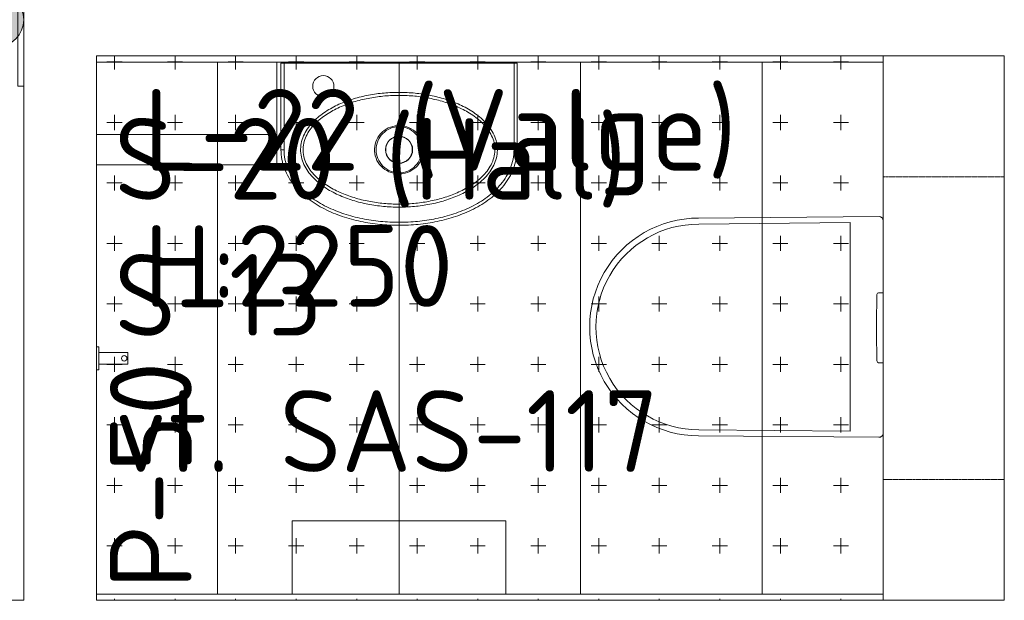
# Model space of a CAD drawing. Header units: millimetres. Extents: x 130528 to 177851, y 51760 to 113805.
# Tile 4 of 88: x 136343 to 137970, y 55010 to 55970. Entities that reach past the tile are written whole.
import ezdxf

# ---------------------------------------------------------------- set-up
doc = ezdxf.new("R2010")
doc.units = ezdxf.units.MM
doc.linetypes.add('Dash 01', pattern=[1, 0.5, -0.5])
doc.layers.get('0').update_dxf_attribs({"true_color": 0x000000})
for name, color, linetype, lineweight, true_color in [('_SA-LAGI', 7, 'Continuous', 9, 0x5b5b5b), ('_SA-LAGI_hatch', 7, 'Continuous', 5, 0x787878), ('_SA-LAGI_tekst', 7, 'Continuous', 0, 0x7f4f3f), ('_SA-PORAND', 7, 'Continuous', 9, 0x5b5b5b), ('_SA-PORAND_hatch', 254, 'Continuous', 9, 0xbebebe), ('_SA-PORAND_tekst', 7, 'Continuous', 9, 0x5b5b5b), ('_SA-SANTEHN', 7, 'Continuous', 0, 0x4c5f99), ('_SA-SEIN_tekst', 250, 'Continuous', 0, 0x333333), ('_SA-VALGUSTUS_lulitid', 240, 'Continuous', 9, 0xff003f)]:
    doc.layers.add(name, color=color, linetype=linetype, lineweight=lineweight, true_color=true_color)
doc.styles.add('DIN Pro Medium-Medium', font='txt')

# ---------------------------------------------------------------- blocks, each defined once
blk = doc.blocks.new('_SA Lyliti(syvistatud) x2')
at = {"linetype": 'ByBlock', "lineweight": -2}
blk.add_hatch(color=0, dxfattribs=at).paths.add_polyline_path([(75, 0), (75, 1.7), (75, 3.3), (74.9, 5), (74.7, 6.7), (74.5, 8.5), (74.3, 10.2), (74.1, 11.9), (73.8, 13.7), (73.4, 15.4), (73, 17.1), (72.6, 18.9), (72.1, 20.6), (71.6, 22.4), (71, 24.1), (70.4, 25.9), (69.8, 27.6), (69, 29.3), (68.3, 31.1), (67.5, 32.8), (66.6, 34.5), (65.7, 36.1), (64.8, 37.8), (63.8, 39.4), (62.8, 41.1), (61.7, 42.7), (60.6, 44.2), (59.4, 45.8), (58.2, 47.3), (57, 48.8), (55.7, 50.2), (54.4, 51.7), (53.1, 53.1), (51.7, 54.4), (50.2, 55.7), (48.8, 57), (47.3, 58.2), (45.8, 59.4), (44.2, 60.6), (42.7, 61.7), (41.1, 62.8), (39.4, 63.8), (37.8, 64.8), (36.1, 65.7), (34.5, 66.6), (32.8, 67.5), (31.1, 68.3), (29.3, 69), (27.6, 69.8), (25.9, 70.4), (24.1, 71), (22.4, 71.6), (20.6, 72.1), (18.9, 72.6), (17.1, 73), (15.4, 73.4), (13.7, 73.8), (11.9, 74.1), (10.2, 74.3), (8.5, 74.5), (6.7, 74.7), (5, 74.9), (3.3, 75), (1.7, 75), (0, 75), (-1.7, 75), (-3.3, 75), (-5, 74.9), (-6.7, 74.7), (-8.5, 74.5), (-10.2, 74.3), (-11.9, 74.1), (-13.7, 73.8), (-15.4, 73.4), (-17.1, 73), (-18.9, 72.6), (-20.6, 72.1), (-22.4, 71.6), (-24.1, 71), (-25.9, 70.4), (-27.6, 69.8), (-29.3, 69), (-31.1, 68.3), (-32.8, 67.5), (-34.5, 66.6), (-36.1, 65.7), (-37.8, 64.8), (-39.4, 63.8), (-41.1, 62.8), (-42.7, 61.7), (-44.2, 60.6), (-45.8, 59.4), (-47.3, 58.2), (-48.8, 57), (-50.2, 55.7), (-51.7, 54.4), (-53.1, 53.1), (-54.4, 51.7), (-55.7, 50.2), (-57, 48.8), (-58.2, 47.3), (-59.4, 45.8), (-60.6, 44.2), (-61.7, 42.7), (-62.8, 41.1), (-63.8, 39.4), (-64.8, 37.8), (-65.7, 36.1), (-66.6, 34.5), (-67.5, 32.8), (-68.3, 31.1), (-69, 29.3), (-69.8, 27.6), (-70.4, 25.9), (-71, 24.1), (-71.6, 22.4), (-72.1, 20.6), (-72.6, 18.9), (-73, 17.1), (-73.4, 15.4), (-73.8, 13.7), (-74.1, 11.9), (-74.3, 10.2), (-74.5, 8.5), (-74.7, 6.7), (-74.9, 5), (-75, 3.3), (-75, 1.7), (-75, 0), (-75, -1.7), (-75, -3.3), (-74.9, -5), (-74.7, -6.7), (-74.5, -8.5), (-74.3, -10.2), (-74.1, -11.9), (-73.8, -13.7), (-73.4, -15.4), (-73, -17.1), (-72.6, -18.9), (-72.1, -20.6), (-71.6, -22.4), (-71, -24.1), (-70.4, -25.9), (-69.8, -27.6), (-69, -29.3), (-68.3, -31.1), (-67.5, -32.8), (-66.6, -34.5), (-65.7, -36.1), (-64.8, -37.8), (-63.8, -39.4), (-62.8, -41.1), (-61.7, -42.7), (-60.6, -44.2), (-59.4, -45.8), (-58.2, -47.3), (-57, -48.8), (-55.7, -50.2), (-54.4, -51.7), (-53.1, -53.1), (-51.7, -54.4), (-50.2, -55.7), (-48.8, -57), (-47.3, -58.2), (-45.8, -59.4), (-44.2, -60.6), (-42.7, -61.7), (-41.1, -62.8), (-39.4, -63.8), (-37.8, -64.8), (-36.1, -65.7), (-34.5, -66.6), (-32.8, -67.5), (-31.1, -68.3), (-29.3, -69), (-27.6, -69.8), (-25.9, -70.4), (-24.1, -71), (-22.4, -71.6), (-20.6, -72.1), (-18.9, -72.6), (-17.1, -73), (-15.4, -73.4), (-13.7, -73.8), (-11.9, -74.1), (-10.2, -74.3), (-8.5, -74.5), (-6.7, -74.7), (-5, -74.9), (-3.3, -75), (-1.7, -75), (0, -75), (1.7, -75), (3.3, -75), (5, -74.9), (6.7, -74.7), (8.5, -74.5), (10.2, -74.3), (11.9, -74.1), (13.7, -73.8), (15.4, -73.4), (17.1, -73), (18.9, -72.6), (20.6, -72.1), (22.4, -71.6), (24.1, -71), (25.9, -70.4), (27.6, -69.8), (29.3, -69), (31.1, -68.3), (32.8, -67.5), (34.5, -66.6), (36.1, -65.7), (37.8, -64.8), (39.4, -63.8), (41.1, -62.8), (42.7, -61.7), (44.2, -60.6), (45.8, -59.4), (47.3, -58.2), (48.8, -57), (50.2, -55.7), (51.7, -54.4), (53.1, -53.1), (54.4, -51.7), (55.7, -50.2), (57, -48.8), (58.2, -47.3), (59.4, -45.8), (60.6, -44.2), (61.7, -42.7), (62.8, -41.1), (63.8, -39.4), (64.8, -37.8), (65.7, -36.1), (66.6, -34.5), (67.5, -32.8), (68.3, -31.1), (69, -29.3), (69.8, -27.6), (70.4, -25.9), (71, -24.1), (71.6, -22.4), (72.1, -20.6), (72.6, -18.9), (73, -17.1), (73.4, -15.4), (73.8, -13.7), (74.1, -11.9), (74.3, -10.2), (74.5, -8.5), (74.7, -6.7), (74.9, -5), (75, -3.3), (75, -1.7)], flags=0)
at = {"color": 0, "linetype": 'ByBlock', "lineweight": -2}
for p, q in [((-81.1, 235.7), (-232.6, 187.2)), ((-24.4, 70.9), (-81.1, 235.7)), ((24.4, 70.9), (81.1, 235.7)), ((81.1, 235.7), (232.6, 187.2))]:
    blk.add_line(p, q, dxfattribs=at)
blk.add_circle((0, 0), 75, dxfattribs=at)
blk = doc.blocks.new('Valamu eumar luna 390x270')
at = {"color": 0, "linetype": 'Continuous', "lineweight": 18}
for p, q in [((0, 190), (0, 193)), ((0, -190), (0, 190)), ((2, 195), (145.1, 195)), ((145.1, 195), (145.1, 190)), ((0, -193), (0, -190)), ((145.1, -195), (2, -195)), ((145.1, -195), (145.1, -190))]:
    blk.add_line(p, q, dxfattribs=at)
at = {"color": 0, "linetype": 'Continuous', "lineweight": 13}
for p, q in [((2, 190), (0, 190)), ((2, 195), (2, 190)), ((145.1, 190), (2, 190)), ((2, 190), (2, -190)), ((2, -190), (0, -190)), ((2, -190), (145.1, -190)), ((2, -190), (2, -195))]:
    blk.add_line(p, q, dxfattribs=at)
at = {"color": 0, "linetype": 'Continuous', "lineweight": 18}
for centre, radius in [((40, 125), 17.5), ((145, 0), 22.5), ((145, 0), 22)]:
    blk.add_circle(centre, radius, dxfattribs=at)
for centre, start, end in [((2, 193), 90, 180), ((2, -193), 180, 270)]:
    blk.add_arc(centre, 2, start, end, dxfattribs=at)
blk.add_open_spline([(145.1, 195), (155.9, 195), (166.4, 193), (181.4, 187.2), (186.2, 184.9), (195.4, 179.5), (199.9, 176.4), (212.4, 166.3), (219.7, 158.6), (229.4, 145.9), (232.4, 141.5), (238, 132.4), (240.6, 127.8), (247.8, 113.6), (251.8, 103.8), (257, 88.7), (258.6, 83.6), (261.3, 73.3), (262.5, 68.2), (265.7, 52.6), (267.3, 42.2), (269.5, 21.2), (270, 10.7), (270, -10.5), (269.5, -21.2), (267.3, -42.3), (265.7, -52.7), (261.5, -73.3), (258.8, -83.4), (252, -103.5), (247.9, -113.4), (240.7, -127.7), (238.1, -132.3), (232.5, -141.3), (229.5, -145.8), (223, -154.3), (219.5, -158.4), (212.2, -166), (208.3, -169.6), (200, -176.3), (195.6, -179.4), (186.3, -184.8), (181.6, -187.1), (166.6, -192.9), (155.9, -195), (145.1, -195)], degree=3, knots=[0, 0, 0, 0, 0.0625, 0.0625, 0.09375, 0.09375, 0.125, 0.125, 0.1875, 0.1875, 0.21875, 0.21875, 0.25, 0.25, 0.3125, 0.3125, 0.34375, 0.34375, 0.375, 0.375, 0.4375, 0.4375, 0.5, 0.5, 0.5625, 0.5625, 0.625, 0.625, 0.6875, 0.6875, 0.75, 0.75, 0.78125, 0.78125, 0.8125, 0.8125, 0.84375, 0.84375, 0.875, 0.875, 0.90625, 0.90625, 0.9375, 0.9375, 1, 1, 1, 1], dxfattribs=at)
at = {"color": 0, "linetype": 'Continuous', "lineweight": 13}
for points, knots in [([(145.1, -190), (150.3, -190), (155.5, -189.5), (165.7, -187.5), (170.7, -186), (180.3, -182.2), (184.9, -179.9), (193.8, -174.5), (198.1, -171.5), (206, -164.9), (209.8, -161.4), (216.8, -153.8), (220.1, -149.8), (226.3, -141.5), (229.2, -137.2), (234.5, -128.4), (237, -123.9), (243.9, -110), (247.8, -100.4), (254.3, -80.9), (256.8, -71.1), (260.9, -51.1), (262.4, -41), (264.5, -20.6), (265, -10.2), (265, 10.3), (264.5, 20.6), (262.5, 40.9), (260.9, 51), (257.9, 66), (256.7, 71.1), (254.1, 81), (252.6, 86), (247.7, 100.7), (243.8, 110.2), (237, 124), (234.5, 128.5), (229.1, 137.3), (226.3, 141.7), (217, 154.1), (210, 161.6), (198, 171.5), (193.8, 174.6), (184.9, 179.9), (180.3, 182.2), (170.6, 186), (165.6, 187.5), (155.5, 189.5), (150.3, 190), (145.1, 190)], [0, 0, 0, 0, 0.03125, 0.03125, 0.0625, 0.0625, 0.09375, 0.09375, 0.125, 0.125, 0.15625, 0.15625, 0.1875, 0.1875, 0.21875, 0.21875, 0.25, 0.25, 0.3125, 0.3125, 0.375, 0.375, 0.4375, 0.4375, 0.5, 0.5, 0.5625, 0.5625, 0.625, 0.625, 0.65625, 0.65625, 0.6875, 0.6875, 0.75, 0.75, 0.78125, 0.78125, 0.8125, 0.8125, 0.875, 0.875, 0.90625, 0.90625, 0.9375, 0.9375, 0.96875, 0.96875, 1, 1, 1, 1]), ([(239.9, 0), (239.9, -8.6), (239.6, -17.1), (238, -34), (236.7, -42.5), (233.5, -59.3), (231.5, -67.6), (226.4, -83.9), (223.4, -91.9), (216.4, -107.3), (212.4, -114.7), (203.1, -128.9), (197.7, -135.7), (185.3, -147.6), (178.3, -152.8), (166.8, -158.4), (162.8, -159.8), (154.4, -161.9), (150.1, -162.5), (141.5, -162.6), (137.1, -162.2), (128.7, -160.3), (124.7, -158.9), (112.8, -153.5), (105.9, -148.5), (93.3, -136.6), (87.8, -130), (78.3, -115.8), (74.1, -108.2), (67, -92.6), (63.9, -84.5), (58.8, -68.2), (56.8, -59.9), (53.5, -43.3), (52.3, -34.9), (50.6, -18), (50.2, -9.5), (50.1, 7.6), (50.5, 16.2), (52, 33.2), (53.3, 41.7), (56.5, 58.6), (58.4, 66.9), (63.5, 83.3), (66.5, 91.4), (73.4, 106.9), (77.5, 114.3), (84.4, 125), (86.9, 128.4), (92.3, 135.1), (95.2, 138.4), (101.4, 144.4), (104.7, 147.2), (111.7, 152.2), (115.4, 154.5), (123.1, 158.3), (127.1, 159.8), (135.5, 161.9), (139.8, 162.5), (148.4, 162.6), (152.7, 162.2), (161.2, 160.3), (165.3, 158.9), (173.1, 155.4), (176.9, 153.2), (184, 148.3), (187.3, 145.5), (193.6, 139.6), (196.6, 136.4), (202.1, 129.8), (204.7, 126.4), (211.8, 115.7), (216, 108.2), (223.2, 92.4), (226.2, 84.4), (231.4, 68.1), (233.4, 59.8), (236.6, 42.9), (237.9, 34.4), (239.2, 21.5), (239.4, 17.2), (239.8, 8.6), (239.9, 4.3), (239.9, 0)], [0, 0, 0, 0, 0.03125, 0.03125, 0.0625, 0.0625, 0.09375, 0.09375, 0.125, 0.125, 0.15625, 0.15625, 0.1875, 0.1875, 0.21875, 0.21875, 0.234375, 0.234375, 0.25, 0.25, 0.265625, 0.265625, 0.28125, 0.28125, 0.3125, 0.3125, 0.34375, 0.34375, 0.375, 0.375, 0.40625, 0.40625, 0.4375, 0.4375, 0.46875, 0.46875, 0.5, 0.5, 0.53125, 0.53125, 0.5625, 0.5625, 0.59375, 0.59375, 0.625, 0.625, 0.65625, 0.65625, 0.671875, 0.671875, 0.6875, 0.6875, 0.703125, 0.703125, 0.71875, 0.71875, 0.734375, 0.734375, 0.75, 0.75, 0.765625, 0.765625, 0.78125, 0.78125, 0.796875, 0.796875, 0.8125, 0.8125, 0.828125, 0.828125, 0.84375, 0.84375, 0.875, 0.875, 0.90625, 0.90625, 0.9375, 0.9375, 0.96875, 0.96875, 0.984375, 0.984375, 1, 1, 1, 1]), ([(234.9, 0), (234.9, 8.4), (234.6, 16.7), (233, 33.3), (231.8, 41.6), (228.7, 58), (226.7, 66.2), (221.8, 82), (218.9, 89.8), (212.1, 105.1), (208.2, 112.4), (201.4, 122.8), (199, 126.2), (193.8, 132.7), (191, 135.8), (185, 141.6), (181.9, 144.3), (175.2, 149.2), (171.6, 151.4), (164, 155), (160.1, 156.4), (151.9, 158.2), (147.7, 158.6), (139.4, 158.4), (135.2, 157.7), (127.2, 155.4), (123.3, 153.9), (116, 150), (112.5, 147.6), (106, 142.5), (102.9, 139.7), (97.1, 133.7), (94.4, 130.5), (89.4, 123.9), (87.1, 120.5), (80.6, 110.1), (76.9, 102.9), (70.4, 87.8), (67.5, 80), (62.8, 64.1), (61, 56.1), (58, 39.8), (56.9, 31.6), (55.4, 15.2), (55.1, 6.9), (55.2, -9.6), (55.6, -17.8), (57.2, -34.1), (58.4, -42.2), (61.5, -58.3), (63.4, -66.2), (68.2, -82), (71.1, -89.8), (77.9, -104.9), (81.8, -112.3), (90.8, -126.2), (95.8, -132.7), (107.7, -144.3), (114.3, -149.4), (125.6, -154.8), (129.5, -156.3), (137.6, -158.1), (141.8, -158.6), (150.1, -158.4), (154.2, -157.8), (162.3, -155.6), (166.1, -154.1), (173.4, -150.3), (176.9, -148.1), (183.5, -143), (186.6, -140.2), (192.4, -134.3), (195.1, -131.2), (200.2, -124.6), (202.5, -121.2), (209, -110.9), (212.8, -103.7), (219.3, -88.7), (222.2, -81), (227, -65.2), (228.8, -57.2), (231.9, -41), (233.1, -32.8), (234.2, -20.6), (234.5, -16.5), (234.8, -8.2), (234.9, -4.2), (234.9, 0)], [0, 0, 0, 0, 0.03125, 0.03125, 0.0625, 0.0625, 0.09375, 0.09375, 0.125, 0.125, 0.15625, 0.15625, 0.171875, 0.171875, 0.1875, 0.1875, 0.203125, 0.203125, 0.21875, 0.21875, 0.234375, 0.234375, 0.25, 0.25, 0.265625, 0.265625, 0.28125, 0.28125, 0.296875, 0.296875, 0.3125, 0.3125, 0.328125, 0.328125, 0.34375, 0.34375, 0.375, 0.375, 0.40625, 0.40625, 0.4375, 0.4375, 0.46875, 0.46875, 0.5, 0.5, 0.53125, 0.53125, 0.5625, 0.5625, 0.59375, 0.59375, 0.625, 0.625, 0.65625, 0.65625, 0.6875, 0.6875, 0.71875, 0.71875, 0.734375, 0.734375, 0.75, 0.75, 0.765625, 0.765625, 0.78125, 0.78125, 0.796875, 0.796875, 0.8125, 0.8125, 0.828125, 0.828125, 0.84375, 0.84375, 0.875, 0.875, 0.90625, 0.90625, 0.9375, 0.9375, 0.96875, 0.96875, 0.984375, 0.984375, 1, 1, 1, 1]), ([(124, -34.5), (119.5, -31.7), (115.6, -28), (109.5, -19.4), (107.3, -14.4), (105.5, -6.7), (105.2, -4.1), (105, 1.2), (105.2, 3.8), (106.4, 11.6), (108.2, 16.7), (113.6, 25.7), (117.3, 29.7), (125.8, 35.9), (130.6, 38.2), (140.9, 40.7), (146.2, 40.9), (156.6, 39.2), (161.6, 37.3), (170.5, 31.7), (174.4, 28), (180.5, 19.3), (182.7, 14.4), (184.4, 6.7), (184.8, 4), (185, -1.2), (184.8, -3.8), (183.6, -11.6), (181.8, -16.7), (176.3, -25.7), (172.7, -29.7), (164.2, -36), (159.4, -38.2), (151.7, -40), (149.1, -40.4), (143.9, -40.6), (141.2, -40.4), (133.5, -39.2), (128.5, -37.3), (124, -34.5)], [0, 0, 0, 0, 0.0625, 0.0625, 0.125, 0.125, 0.15625, 0.15625, 0.1875, 0.1875, 0.25, 0.25, 0.3125, 0.3125, 0.375, 0.375, 0.4375, 0.4375, 0.5, 0.5, 0.5625, 0.5625, 0.625, 0.625, 0.65625, 0.65625, 0.6875, 0.6875, 0.75, 0.75, 0.8125, 0.8125, 0.875, 0.875, 0.90625, 0.90625, 0.9375, 0.9375, 1, 1, 1, 1]), ([(130.4, -34.9), (132.7, -35.9), (135, -36.6), (139.9, -37.5), (142.4, -37.8), (149.8, -37.8), (154.8, -36.9), (163.9, -33.2), (168.2, -30.4), (175.4, -23.5), (178.2, -19.3), (182.2, -10.1), (183.2, -5.2), (183.3, 4.7), (182.3, 9.7), (178.4, 18.9), (175.6, 23.1), (168.5, 30.2), (164.3, 33), (155.1, 36.8), (150.2, 37.8), (140.3, 37.8), (135.3, 36.9), (126, 33.2), (121.8, 30.4), (114.7, 23.5), (111.8, 19.3), (107.8, 10.1), (106.8, 5.2), (106.7, -4.7), (107.7, -9.7), (111.6, -18.9), (114.4, -23.1), (121.5, -30.2), (125.8, -33), (130.4, -34.9)], [0, 0, 0, 0, 0.03125, 0.03125, 0.0625, 0.0625, 0.125, 0.125, 0.1875, 0.1875, 0.25, 0.25, 0.3125, 0.3125, 0.375, 0.375, 0.4375, 0.4375, 0.5, 0.5, 0.5625, 0.5625, 0.625, 0.625, 0.6875, 0.6875, 0.75, 0.75, 0.8125, 0.8125, 0.875, 0.875, 0.9375, 0.9375, 1, 1, 1, 1])]:
    blk.add_open_spline(points, degree=3, knots=knots, dxfattribs=at)
blk = doc.blocks.new('Wcpott_1.1')
at = {"layer": '_SA-SANTEHN', "color": 0, "linetype": 'Dash 01', "lineweight": -2}
blk.add_lwpolyline([(-252, 200), (-252, 0), (248, 0), (248, 200)], close=True, dxfattribs=at)
at = {"layer": '_SA-SANTEHN', "color": 0, "lineweight": -2}
for points in [[(-175.5, 0, 0.419113), (-182.5, -7.1), (-180, -305, 1.000008), (180, -305), (182.5, -7, 0.413735), (175.5, 0)], [(-172.5, -54.7), (-170, -304.7, 1.000251), (170, -304.7), (172.5, -54.7)]]:
    blk.add_lwpolyline(points, format="xyb", close=True, dxfattribs=at)
at = {"layer": '_SA-SANTEHN', "color": 0, "linetype": 'ByBlock', "lineweight": -2}
blk.add_lwpolyline([(-56.3, -10.6, -0.404963), (-59.3, -7.7), (-59.4, 0), (56.6, 0), (56.5, -7.5), (56.5, -7.7, -0.404962), (53.5, -10.6, -0.007219)], format="xyb", close=True, dxfattribs=at)
blk = doc.blocks.new('Wcprügikast_4.1')
at = {"layer": '_SA-SANTEHN', "color": 0, "lineweight": -2}
blk.add_lwpolyline([(-170, 149), (-170, -149), (0, -149), (0, 149)], close=True, dxfattribs=at)
blk = doc.blocks.new('Wckätepaber_4.5')
at = {"layer": '_SA-SANTEHN', "color": 0, "lineweight": -2}
blk.add_lwpolyline([(0, 149), (0, -149), (-120, -149), (-120, 149)], close=True, dxfattribs=at)
blk = doc.blocks.new('Wcpaber')
at = {"layer": '_SA-SANTEHN', "color": 0, "lineweight": -2}
blk.add_lwpolyline([(121.5, -176.5), (121.5, 176.5), (0, 176.5), (0, -176.5)], close=True, dxfattribs=at)

msp = doc.modelspace()

# ---------------------------------------------------------------- hatches: boundary and pattern name
at = {"layer": '_SA-LAGI_hatch'}
h = msp.add_hatch(dxfattribs=at)
h.set_pattern_fill('Plus', color=256, scale=100, angle=360, style=0, pattern_type=2)
h.set_pattern_definition([(360, (-12.5, 8e-09), (7e-08, 100), [25, -75]), (90, (-8e-09, -12.5), (-100, 7e-08), [25, -75])])
h.paths.add_polyline_path([(136470, 55910), (136470, 55010), (137770, 55010), (137770, 55910)], flags=0)

# ---------------------------------------------------------------- linework, layer by layer
at = {"layer": '_SA-LAGI'}
for points in [[(133100, 56530), (133100, 55010), (136350, 55010), (136350, 56930), (134380, 56930), (134380, 56530)], [(136470, 55910), (136470, 55010), (137770, 55010), (137770, 55910)]]:
    msp.add_lwpolyline(points, close=True, dxfattribs=at)
at = {"layer": '_SA-PORAND'}
for points in [[(136350, 56930), (136350, 55010), (133100, 55010), (133100, 56530), (134380, 56530), (134380, 56930)], [(136470, 55010), (137970, 55010), (137970, 55910), (136470, 55910)], [(136470, 55010), (137770, 55010), (137770, 55910), (136470, 55910)]]:
    msp.add_lwpolyline(points, close=True, dxfattribs=at)
at = {"layer": '_SA-PORAND_hatch'}
msp.add_lwpolyline([(136350, 56080), (136340, 56080), (136340, 55860), (136350, 55860)], dxfattribs=at)
for points in [[(136470, 55900), (136470, 55020), (136670, 55020), (136670, 55900)], [(136670, 55900), (136670, 55020), (136970, 55020), (136970, 55900)], [(136970, 55900), (136970, 55020), (137270, 55020), (137270, 55900)], [(137270, 55900), (137270, 55020), (137570, 55020), (137570, 55900)], [(137570, 55900), (137570, 55020), (137770, 55020), (137770, 55900)]]:
    msp.add_lwpolyline(points, close=True, dxfattribs=at)
at = {"layer": '_SA-SANTEHN'}
for points in [[(136474, 55391), (136470, 55391), (136470, 55429), (136474, 55429)], [(136474, 55400.5), (136522, 55400.5), (136522, 55419.5), (136474, 55419.5)]]:
    msp.add_lwpolyline(points, close=True, dxfattribs=at)
at = {"layer": '_SA-SANTEHN', "extrusion": (0, 0, -1)}
msp.add_circle((-136516, 55410), 4.5, dxfattribs=at)

# ---------------------------------------------------------------- block references
at = {"layer": '_SA-SANTEHN'}
for name, p, xscale, rotation in [('Wcprügikast_4.1', (136619, 55900), -1, 270.0000000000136), ('Wckätepaber_4.5', (136619, 55900), -1, 270.0000000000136), ('Valamu eumar luna 390x270', (136970, 55900), -1.000000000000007, 89.9999999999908), ('Wcpott_1.1', (137770, 55462), -1, 269.9999999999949), ('Wcpaber', (136970, 55020), -1, 269.9999999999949)]:
    msp.add_blockref(name, p, dxfattribs=dict(at, xscale=xscale, rotation=rotation))
at = {"layer": '_SA-VALGUSTUS_lulitid', "xscale": 0.5999999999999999, "yscale": 0.5999999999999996, "zscale": 0.6000000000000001, "rotation": 89.99999999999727}
msp.add_blockref('_SA Lyliti(syvistatud) x2', (136305, 55970), dxfattribs=at)

# ---------------------------------------------------------------- texts
at = {"layer": '_SA-LAGI_tekst', "insert": (136548.5, 55855.4), "char_height": 135, "width": 2289.836, "attachment_point": 1, "style": 'DIN Pro Medium-Medium'}
msp.add_mtext('{\\fDIN Pro;L-22 (Valge)}\\P{\\fDIN Pro;H:2250}\\P', dxfattribs=at)
at = {"layer": '_SA-PORAND_tekst', "insert": (136492.5, 55028.7), "char_height": 135, "width": 1047.541, "attachment_point": 1, "rotation": 90, "style": 'DIN Pro Medium-Medium'}
msp.add_mtext('P-50', dxfattribs=at)
at = {"layer": '_SA-SEIN_tekst', "insert": (136499.6, 55807.5), "char_height": 135, "width": 2201.311, "attachment_point": 1, "style": 'DIN Pro Medium-Medium'}
msp.add_mtext('{\\fDIN Pro;S-20 (Hall)}\\P{\\fDIN Pro;S-13 }\\P{\\fDIN Pro;vt. SAS-117}\\P', dxfattribs=at)

doc.saveas('drawing.dxf')
